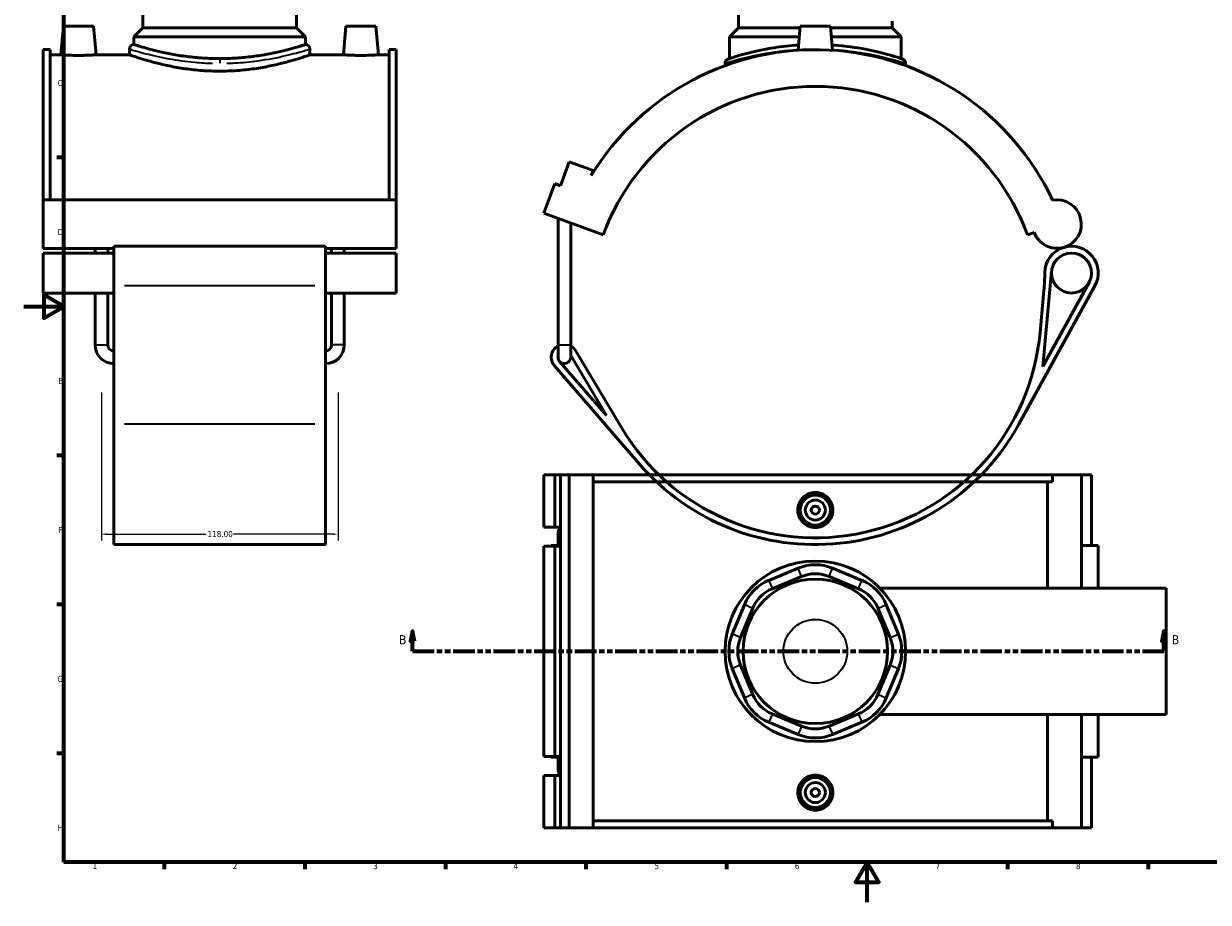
# Model space of a CAD drawing. Header units: millimetres. Extents: x 0 to 898, y -438 to 1031.
# Tile 2 of 5: x 0 to 591, y 0 to 438. Entities that reach past the tile are written whole.
import ezdxf

# ---------------------------------------------------------------- set-up
doc = ezdxf.new("R2010")
doc.units = ezdxf.units.MM
doc.linetypes.add('DOUBLE_DASH_CHAIN', pattern=[1.2403, 0.6614, -0.0827, 0.1654, -0.0827, 0.1654, -0.0827])
for name, color, linetype, lineweight in [('Border (ANSI)', 7, 'Continuous', 70), ('Dimension (ANSI)', 7, 'Continuous', 25), ('Section Line (ANSI)', 7, 'DOUBLE_DASH_CHAIN', 70), ('Visible (ANSI)', 7, 'Continuous', 50), ('Visible Narrow (ANSI)', 7, 'Continuous', 35)]:
    doc.layers.add(name, color=color, linetype=linetype, lineweight=lineweight)
doc.styles.add('Label Text (ANSI)', font='tahoma.ttf')
doc.styles.add('Note Text (ANSI)', font='tahoma.ttf')
doc.dimstyles.new('Default - mm (ANSI)', dxfattribs={"dimtxt": 3.048, "dimasz": 2.5, "dimexe": 3.175, "dimexo": 1.6002, "dimgap": 0.8, "dimtad": 0, "dimtoh": 1, "dimrnd": 1e-08, "dimzin": 4, "dimdsep": 46, "dimtxsty": 'Note Text (ANSI)', "dimcen": 0.09, "dimdle": 10, "dimclrd": 256, "dimclre": 256, "dimclrt": 230, "dimadec": 1, "dimazin": 1, "dimtfac": 1, "dimtofl": 0, "dimtmove": 0, "dimatfit": 3, "dimfxl": 1, "dimtolj": 1, "dimtzin": 4, "dimlwd": -1, "dimlwe": -1, "dimarcsym": 0})

# ---------------------------------------------------------------- blocks, each defined once
blk = doc.blocks.new('Borders Default Border')
at = {"layer": 'Border (ANSI)'}
for p, q in [((20, 371.25), (16.55, 371.25)), ((20, 222.75), (16.55, 222.75)), ((20, 148.5), (16.55, 148.5)), ((20, 74.25), (16.55, 74.25)), ((70.08, 20), (70.08, 16.55)), ((140.17, 20), (140.17, 16.55)), ((210.25, 20), (210.25, 16.55)), ((280.33, 20), (280.33, 16.55)), ((350.42, 20), (350.42, 16.55)), ((490.58, 20), (490.58, 16.55)), ((560.67, 20), (560.67, 16.55))]:
    blk.add_line(p, q, dxfattribs=at)
at = {"layer": 'Border (ANSI)', "flags": 128}
for points in [[(20, 20), (20, 574), (821, 574), (821, 20), (20, 20)], [(0, 297), (20, 297), (10, 302.77), (10, 291.23), (20, 297)], [(420.5, 0), (420.5, 20), (414.73, 10), (426.27, 10), (420.5, 20)]]:
    blk.add_lwpolyline(points, dxfattribs=at)
at = {"layer": 'Border (ANSI)', "color": 230, "true_color": 0xff0080, "char_height": 3.05, "attachment_point": 7, "style": 'Note Text (ANSI)'}
for s, insert in [('C', (16.95, 406.8)), ('D', (16.96, 332.6)), ('E', (17.21, 258.35)), ('F', (17.29, 184.1)), ('G', (16.81, 109.79)), ('H', (16.97, 35.6)), ('1', (34.35, 16.55)), ('2', (104.2, 16.55)), ('3', (174.26, 16.49)), ('4', (244.23, 16.55)), ('5', (314.48, 16.49)), ('6', (384.49, 16.49)), ('7', (454.6, 16.55)), ('8', (524.63, 16.48))]:
    blk.add_mtext(s, dxfattribs=dict(at, insert=insert))
blk = doc.blocks.new('2dTransSection0')
at = {"layer": 'Section Line (ANSI)', "linetype": 'Continuous'}
for p, q in [((193.87, 135.1), (192.87, 130.1)), ((192.87, 130.1), (194.87, 130.1)), ((193.87, 130.1), (193.87, 135.1)), ((194.87, 130.1), (193.87, 135.1)), ((193.87, 125.1), (193.87, 130.1)), ((568.46, 135.1), (567.46, 130.1)), ((567.46, 130.1), (569.46, 130.1)), ((568.46, 130.1), (568.46, 135.1)), ((569.46, 130.1), (568.46, 135.1)), ((568.46, 125.1), (568.46, 130.1)), ((193.87, 125.1), (204.49, 125.1)), ((557.84, 125.1), (568.46, 125.1))]:
    blk.add_line(p, q, dxfattribs=at)
at = {"layer": 'Section Line (ANSI)', "linetype": 'DOUBLE_DASH_CHAIN', "ltscale": 16.303146}
blk.add_line((193.87, 125.1), (568.46, 125.1), dxfattribs=at)
at = {"layer": 'Section Line (ANSI)', "linetype": 'Continuous', "flags": 128}
for points in [[(194.87, 130.1), (193.87, 135.1), (192.87, 130.1), (194.87, 130.1)], [(569.46, 130.1), (568.46, 135.1), (567.46, 130.1), (569.46, 130.1)]]:
    blk.add_lwpolyline(points, dxfattribs=at)
at = {"layer": 'Section Line (ANSI)'}
for points in [[(194.87, 130.1), (193.87, 135.1), (192.87, 130.1), (194.87, 130.1)], [(569.46, 130.1), (568.46, 135.1), (567.46, 130.1), (569.46, 130.1)]]:
    blk.add_solid(points, dxfattribs=at)
at = {"layer": 'Section Line (ANSI)', "char_height": 4.57, "attachment_point": 7, "style": 'Label Text (ANSI)'}
for insert in [(187.12, 128.6), (572.42, 128.6)]:
    blk.add_mtext('B', dxfattribs=dict(at, insert=insert))
blk = doc.blocks.new('*D8')
at = {"layer": 'Defpoints', "color": 0, "transparency": 16777216}
for p in [(38.72, 255.76), (156.72, 255.76), (156.72, 183.5)]:
    blk.add_point(p, dxfattribs=at)
at = {"layer": 'Dimension (ANSI)', "transparency": 16777216}
for p, q in [((38.72, 254.16), (38.72, 180.33)), ((156.72, 254.16), (156.72, 180.33)), ((41.22, 183.5), (90.88, 183.5)), ((154.22, 183.5), (104.56, 183.5))]:
    blk.add_line(p, q, dxfattribs=at)
for points in [[(41.22, 183.92), (41.22, 183.09), (38.72, 183.5)], [(154.22, 183.92), (154.22, 183.09), (156.72, 183.5)]]:
    blk.add_solid(points, dxfattribs=at)
at = {"layer": 'Dimension (ANSI)', "color": 230, "true_color": 0xff0080, "transparency": 16777216, "insert": (91.68, 185.1), "char_height": 3.048, "attachment_point": 1, "style": 'Note Text (ANSI)'}
blk.add_mtext('\\A1;118.00', dxfattribs=at)

msp = doc.modelspace()

# ---------------------------------------------------------------- linework, layer by layer
at = {"layer": 'Visible (ANSI)'}
for p, q in [((59.465, 435.945), (59.465, 539.445)), ((135.965, 435.945), (135.965, 539.445)), ((356.439, 435.945), (356.439, 539.445)), ((432.939, 435.945), (432.939, 439.195)), ((19.815, 436.695), (18.569, 422.445)), ((34.815, 436.695), (19.815, 436.695)), ((34.815, 436.695), (36.062, 422.445)), ((59.465, 435.945), (54.965, 431.445)), ((140.465, 431.445), (54.965, 431.445)), ((54.965, 427.575), (54.965, 431.445)), ((135.965, 435.945), (59.465, 435.945)), ((135.965, 435.945), (140.465, 431.445)), ((140.465, 427.575), (140.465, 431.445)), ((160.615, 436.695), (159.369, 422.445)), ((160.615, 436.695), (175.615, 436.695)), ((175.615, 436.695), (176.862, 422.445)), ((356.439, 435.945), (351.939, 431.445)), ((386.73, 431.445), (351.939, 431.445)), ((351.939, 420.538), (351.939, 431.445)), ((387.123, 435.945), (356.439, 435.945)), ((387.189, 436.695), (386.142, 424.73)), ((402.189, 436.695), (387.189, 436.695)), ((402.189, 436.695), (403.236, 424.73)), ((432.939, 435.945), (402.255, 435.945)), ((437.439, 431.445), (402.648, 431.445)), ((432.939, 435.945), (437.439, 431.445)), ((437.439, 420.538), (437.439, 431.445)), ((52.715, 425.325), (52.715, 422.445)), ((142.715, 425.325), (142.715, 422.445)), ((9.715, 425.01), (9.715, 350.174)), ((9.715, 425.01), (13.235, 425.01)), ((13.235, 350.174), (13.235, 425.01)), ((18.569, 422.445), (13.235, 422.445)), ((52.715, 422.445), (36.062, 422.445)), ((159.369, 422.445), (142.715, 422.445)), ((182.195, 422.445), (176.862, 422.445)), ((182.195, 350.174), (182.195, 425.01)), ((182.195, 425.01), (185.715, 425.01)), ((185.715, 425.01), (185.715, 350.174)), ((349.689, 418.161), (349.689, 417.026)), ((439.689, 418.161), (439.689, 417.026)), ((267.72, 357.169), (272.03, 369.009)), ((272.03, 369.009), (283.87, 364.699)), ((283.87, 364.699), (282.99, 362.282)), ((259.373, 343.446), (264.76, 358.246)), ((264.76, 358.246), (267.72, 357.169)), ((9.715, 350.174), (9.715, 325.944)), ((185.715, 350.174), (9.715, 350.174)), ((185.715, 325.944), (185.715, 350.174)), ((259.373, 343.446), (288.974, 332.672)), ((266.417, 277.855), (266.417, 340.882)), ((272.717, 277.855), (272.717, 338.589)), ((500.405, 332.672), (503.82, 333.915)), ((44.915, 325.944), (9.715, 325.944)), ((35.605, 323.612), (35.605, 325.944)), ((41.905, 323.612), (41.905, 325.944)), ((44.915, 326.987), (44.915, 307.239)), ((150.515, 326.987), (44.915, 326.987)), ((150.515, 307.239), (150.515, 326.987)), ((185.715, 325.944), (150.515, 325.944)), ((153.525, 323.612), (153.525, 325.944)), ((159.825, 323.612), (159.825, 325.944)), ((9.715, 323.612), (9.715, 303.708)), ((44.915, 323.612), (9.715, 323.612)), ((185.715, 323.612), (150.515, 323.612)), ((185.715, 303.708), (185.715, 323.612)), ((508.191, 267.13), (512.505, 314.562)), ((44.915, 238.368), (44.915, 307.239)), ((150.515, 307.239), (150.515, 238.368)), ((496.229, 238.368), (534.095, 307.239)), ((531.137, 308.865), (508.191, 267.13)), ((44.915, 303.708), (9.715, 303.708)), ((35.605, 277.855), (35.605, 303.708)), ((41.905, 277.855), (41.905, 303.708)), ((185.715, 303.708), (150.515, 303.708)), ((153.525, 277.855), (153.525, 303.708)), ((159.825, 277.855), (159.825, 303.708)), ((508.636, 304.997), (506.727, 284.004)), ((266.417, 277.855), (266.417, 271.695)), ((272.717, 271.695), (272.717, 277.855)), ((272.717, 272.561), (290.509, 242.67)), ((298.018, 236.653), (275.174, 275.032)), ((264.632, 267.426), (307.053, 218.387)), ((290.509, 242.67), (267.185, 269.634)), ((44.915, 238.368), (44.915, 178.32)), ((150.515, 178.32), (150.515, 238.368)), ((259.373, 213.101), (259.373, 187.026)), ((259.373, 213.101), (264.76, 213.101)), ((264.76, 213.101), (267.72, 213.101)), ((264.76, 213.101), (264.76, 187.026)), ((267.72, 213.101), (267.72, 187.026)), ((267.72, 213.101), (272.03, 213.101)), ((272.03, 213.101), (272.03, 37.101)), ((272.03, 213.101), (283.87, 213.101)), ((283.87, 213.101), (283.87, 37.101)), ((283.87, 213.101), (513.016, 213.101)), ((527.32, 213.101), (513.016, 213.101)), ((513.016, 209.581), (513.016, 213.101)), ((532.368, 213.101), (527.32, 213.101)), ((527.32, 213.101), (527.32, 156.601)), ((532.368, 213.101), (532.368, 177.901)), ((513.016, 209.581), (283.87, 209.581)), ((510.528, 156.601), (510.528, 209.581)), ((259.373, 187.026), (264.76, 187.026)), ((264.76, 187.026), (267.72, 187.026)), ((266.417, 184.061), (266.417, 177.901)), ((267.72, 187.026), (267.72, 186.612)), ((267.72, 186.612), (267.72, 181.509)), ((150.515, 178.32), (44.915, 178.32)), ((264.76, 177.576), (259.373, 177.576)), ((259.373, 177.576), (259.373, 72.626)), ((267.72, 177.901), (263.042, 177.901)), ((263.042, 177.901), (263.042, 177.576)), ((267.72, 177.576), (264.76, 177.576)), ((264.76, 177.576), (264.76, 72.626)), ((267.72, 181.509), (267.72, 177.576)), ((267.72, 177.576), (267.72, 72.626)), ((535.743, 177.901), (527.32, 177.901)), ((535.743, 177.901), (535.743, 156.601)), ((386.079, 166.534), (371.48, 160.487)), ((417.899, 160.487), (403.299, 166.534)), ((373.202, 156.329), (387.801, 162.377)), ((401.577, 162.377), (416.176, 156.329)), ((426.826, 156.601), (569.689, 156.601)), ((569.689, 93.601), (569.689, 156.601)), ((359.303, 148.31), (353.256, 133.711)), ((436.123, 133.711), (430.075, 148.31)), ((357.413, 131.989), (363.46, 146.588)), ((425.918, 146.588), (431.965, 131.989)), ((363.46, 103.613), (357.413, 118.212)), ((431.965, 118.212), (425.918, 103.613)), ((353.256, 116.49), (359.303, 101.891)), ((430.075, 101.891), (436.123, 116.49)), ((371.48, 89.714), (386.079, 83.667)), ((387.801, 87.825), (373.202, 93.872)), ((416.176, 93.872), (401.577, 87.825)), ((403.299, 83.667), (417.899, 89.714)), ((426.826, 93.601), (569.689, 93.601)), ((510.528, 40.621), (510.528, 93.601)), ((527.32, 93.601), (527.32, 37.101)), ((535.743, 93.601), (535.743, 72.301)), ((259.373, 72.626), (264.76, 72.626)), ((263.042, 72.626), (263.042, 72.301)), ((263.042, 72.301), (267.72, 72.301)), ((264.76, 72.626), (267.72, 72.626)), ((266.417, 72.301), (266.417, 66.141)), ((267.72, 72.626), (267.72, 68.692)), ((527.32, 72.301), (535.743, 72.301)), ((532.368, 72.301), (532.368, 37.101)), ((267.72, 68.692), (267.72, 63.589)), ((264.76, 63.176), (259.373, 63.176)), ((259.373, 63.176), (259.373, 37.101)), ((267.72, 63.176), (264.76, 63.176)), ((264.76, 63.176), (264.76, 37.101)), ((267.72, 63.589), (267.72, 63.176)), ((267.72, 63.176), (267.72, 37.101)), ((259.373, 37.101), (264.76, 37.101)), ((264.76, 37.101), (267.72, 37.101)), ((267.72, 37.101), (272.03, 37.101)), ((272.03, 37.101), (283.87, 37.101)), ((513.016, 40.621), (283.87, 40.621)), ((283.87, 37.101), (513.016, 37.101)), ((513.016, 37.101), (513.016, 40.621)), ((513.016, 37.101), (527.32, 37.101)), ((527.32, 37.101), (532.368, 37.101))]:
    msp.add_line(p, q, dxfattribs=at)
for centre, radius in [((522.416, 313.66), 9.952), ((394.689, 195.501), 7.5), ((394.689, 195.501), 5), ((394.689, 195.501), 2), ((394.689, 125.101), 45), ((394.689, 125.101), 36), ((394.689, 54.701), 7.5), ((394.689, 54.701), 5), ((394.689, 54.701), 2)]:
    msp.add_circle(centre, radius, dxfattribs=at)
for centre, radius, start, end in [((54.965, 425.325), 2.25, 90, 180), ((140.465, 425.325), 2.25, 0, 90), ((394.689, 294.195), 130.815, 25.23957, 148.635123), ((351.939, 418.161), 2.25, 109.026919, 180), ((437.439, 418.161), 2.25, 0, 70.973081), ((394.689, 294.195), 112.5, 20, 160), ((515.205, 338.059), 12.115, 200, 100.409924), ((522.416, 313.66), 13.327, 106.466251, 179.304229), ((522.416, 313.66), 13.327, 331.198046, 106.466251), ((396.599, 315.188), 112.5, 354.802602, 359.304229), ((394.689, 294.195), 112.5, 210.762449, 354.802602), ((44.915, 277.855), 9.31, 180, 270), ((44.915, 277.855), 3.01, 180, 270), ((150.515, 277.855), 9.31, 270, 0), ((150.515, 277.855), 3.01, 270, 0), ((269.567, 271.695), 6.525, 118.865727, 220.860727), ((269.567, 271.695), 3.15, 180, 220.860727), ((269.567, 271.695), 3.15, 220.860727, 0), ((269.567, 271.695), 6.525, 30.762449, 61.134273), ((394.689, 294.195), 115.875, 220.860727, 331.198046), ((269.567, 184.061), 3.15, 125.896952, 234.103048), ((394.689, 145.747), 22.5, 67.5, 112.5), ((380.09, 139.7), 22.5, 112.5, 157.5), ((394.689, 145.747), 18, 67.5, 112.5), ((409.288, 139.7), 22.5, 22.5, 67.5), ((380.09, 139.7), 18, 112.5, 157.5), ((409.288, 139.7), 18, 22.5, 67.5), ((374.043, 125.101), 22.5, 157.5, 202.5), ((374.043, 125.101), 18, 157.5, 202.5), ((415.335, 125.101), 18, 337.5, 22.5), ((415.335, 125.101), 22.5, 337.5, 22.5), ((380.09, 110.501), 22.5, 202.5, 247.5), ((380.09, 110.501), 18, 202.5, 247.5), ((409.288, 110.501), 18, 292.5, 337.5), ((409.288, 110.501), 22.5, 292.5, 337.5), ((394.689, 104.454), 22.5, 247.5, 292.5), ((394.689, 104.454), 18, 247.5, 292.5), ((269.567, 66.141), 3.15, 125.896952, 234.103048)]:
    msp.add_arc(centre, radius, start, end, dxfattribs=at)
for points, knots in [([(140.465, 427.575), (140.465, 427.575), (140.205, 427.491), (139.113, 427.147), (138.283, 426.887), (136.096, 426.235), (134.737, 425.842), (131.604, 424.996), (129.831, 424.543), (126.057, 423.665), (123.924, 423.208), (119.275, 422.344), (116.758, 421.939), (111.498, 421.261), (108.75, 420.989), (103.211, 420.628), (100.42, 420.538), (97.715, 420.538), (95.01, 420.538), (92.219, 420.628), (86.681, 420.989), (83.933, 421.261), (78.673, 421.939), (76.156, 422.344), (71.507, 423.208), (69.374, 423.665), (65.6, 424.543), (63.826, 424.996), (60.694, 425.842), (59.335, 426.235), (57.148, 426.887), (56.317, 427.147), (55.226, 427.491), (54.965, 427.575), (54.965, 427.575)], [19.4734021, 19.4734021, 19.4734021, 19.4734021, 20.2846344, 20.2846344, 21.0958666, 21.0958666, 21.9070989, 21.9070989, 22.7183311, 22.7183311, 23.5298824, 23.5298824, 24.3414336, 24.3414336, 25.1529849, 25.1529849, 25.9645362, 25.9645362, 25.9645362, 26.7760875, 26.7760875, 27.5876387, 27.5876387, 28.39919, 28.39919, 29.2107413, 29.2107413, 30.0219735, 30.0219735, 30.8332057, 30.8332057, 31.644438, 31.644438, 32.4556702, 32.4556702, 32.4556702, 32.4556702]), ([(386.369, 427.314), (382.129, 427.048), (378.024, 426.585), (369.531, 425.267), (365.315, 424.35), (357.815, 422.444), (354.778, 421.477), (351.819, 420.504), (351.211, 420.293), (351.208, 420.29)], [21.3493182, 21.3493182, 21.3493182, 21.3493182, 22.6407604, 22.6407604, 24.2467008, 24.2467008, 26.1027682, 26.1027682, 27.3550962, 27.3550962, 27.3550962, 27.3550962]), ([(438.173, 420.288), (438.173, 420.288), (437.604, 420.488), (435.225, 421.273), (433.241, 421.91), (427.704, 423.461), (423.965, 424.396), (415.038, 426.097), (409.759, 426.838), (403.805, 427.264), (403.408, 427.29), (403.01, 427.315)], [13.6775543, 13.6775543, 13.6775543, 13.6775543, 14.8830779, 14.8830779, 16.2705861, 16.2705861, 17.8586991, 17.8586991, 19.5621352, 19.5621352, 19.6833471, 19.6833471, 19.6833471, 19.6833471]), ([(27.315, 422.144), (26.215, 422.144), (25.041, 422.16), (22.884, 422.217), (21.901, 422.257), (20.349, 422.333), (19.678, 422.373), (18.787, 422.429), (18.569, 422.445), (18.569, 422.445)], [2.6406636, 2.6406636, 2.6406636, 2.6406636, 2.9708599, 2.9708599, 3.3010562, 3.3010562, 3.6310258, 3.6310258, 3.9609955, 3.9609955, 3.9609955, 3.9609955]), ([(36.062, 422.445), (36.062, 422.445), (35.843, 422.429), (34.953, 422.373), (34.281, 422.333), (32.73, 422.257), (31.746, 422.217), (29.589, 422.16), (28.416, 422.144), (27.315, 422.144)], [6.6016591, 6.6016591, 6.6016591, 6.6016591, 6.9316287, 6.9316287, 7.2615983, 7.2615983, 7.5917946, 7.5917946, 7.9219909, 7.9219909, 7.9219909, 7.9219909]), ([(97.715, 414.291), (94.863, 414.291), (91.922, 414.395), (86.088, 414.817), (83.195, 415.135), (77.66, 415.923), (75.012, 416.395), (70.123, 417.397), (67.88, 417.927), (63.912, 418.943), (62.047, 419.466), (58.751, 420.444), (57.32, 420.898), (55.017, 421.651), (54.141, 421.95), (52.991, 422.347), (52.715, 422.445), (52.715, 422.445)], [0, 0, 0, 0, 0.8557289, 0.8557289, 1.7114579, 1.7114579, 2.5671868, 2.5671868, 3.4229158, 3.4229158, 4.2781515, 4.2781515, 5.1333871, 5.1333871, 5.9886228, 5.9886228, 6.8438585, 6.8438585, 6.8438585, 6.8438585]), ([(142.715, 422.445), (142.715, 422.445), (142.44, 422.347), (141.289, 421.95), (140.414, 421.651), (138.11, 420.898), (136.68, 420.444), (133.384, 419.466), (131.519, 418.943), (127.55, 417.927), (125.308, 417.397), (120.418, 416.395), (117.771, 415.923), (112.236, 415.135), (109.343, 414.817), (103.509, 414.395), (100.568, 414.291), (97.715, 414.291)], [20.5315754, 20.5315754, 20.5315754, 20.5315754, 21.3868111, 21.3868111, 22.2420468, 22.2420468, 23.0972825, 23.0972825, 23.9525181, 23.9525181, 24.8082471, 24.8082471, 25.663976, 25.663976, 26.519705, 26.519705, 27.3754339, 27.3754339, 27.3754339, 27.3754339]), ([(168.115, 422.144), (167.015, 422.144), (165.841, 422.16), (163.684, 422.217), (162.701, 422.257), (161.149, 422.333), (160.478, 422.373), (159.587, 422.429), (159.369, 422.445), (159.369, 422.445)], [0, 0, 0, 0, 0.3301963, 0.3301963, 0.6603926, 0.6603926, 0.9903622, 0.9903622, 1.3203318, 1.3203318, 1.3203318, 1.3203318]), ([(176.862, 422.445), (176.862, 422.445), (176.643, 422.429), (175.753, 422.373), (175.081, 422.333), (173.53, 422.257), (172.546, 422.217), (170.389, 422.16), (169.216, 422.144), (168.115, 422.144)], [3.9609955, 3.9609955, 3.9609955, 3.9609955, 4.2909651, 4.2909651, 4.6209347, 4.6209347, 4.951131, 4.951131, 5.2813273, 5.2813273, 5.2813273, 5.2813273]), ([(403.462, 195.501), (403.462, 194.4), (403.241, 193.226), (402.343, 191.07), (401.667, 190.086), (400.108, 188.535), (399.122, 187.863), (396.962, 186.973), (395.789, 186.754), (393.589, 186.754), (392.416, 186.973), (390.256, 187.863), (389.27, 188.535), (387.712, 190.086), (387.035, 191.07), (386.137, 193.226), (385.916, 194.4), (385.916, 196.601), (386.137, 197.775), (387.035, 199.931), (387.712, 200.915), (389.27, 202.466), (390.256, 203.138), (392.416, 204.028), (393.589, 204.247), (395.789, 204.247), (396.962, 204.028), (399.122, 203.138), (400.108, 202.466), (401.667, 200.915), (402.343, 199.931), (403.241, 197.775), (403.462, 196.601), (403.462, 195.501)], [0, 0, 0, 0, 0.3301963, 0.3301963, 0.6603926, 0.6603926, 0.9903622, 0.9903622, 1.3203318, 1.3203318, 1.6503014, 1.6503014, 1.9802711, 1.9802711, 2.3104673, 2.3104673, 2.6406636, 2.6406636, 2.9708599, 2.9708599, 3.3010562, 3.3010562, 3.6310258, 3.6310258, 3.9609955, 3.9609955, 4.2909651, 4.2909651, 4.6209347, 4.6209347, 4.951131, 4.951131, 5.2813273, 5.2813273, 5.2813273, 5.2813273]), ([(403.462, 54.701), (403.462, 53.6), (403.241, 52.426), (402.343, 50.27), (401.667, 49.286), (400.108, 47.735), (399.122, 47.063), (396.962, 46.173), (395.789, 45.954), (393.589, 45.954), (392.416, 46.173), (390.256, 47.063), (389.27, 47.735), (387.712, 49.286), (387.035, 50.27), (386.137, 52.426), (385.916, 53.6), (385.916, 54.701), (385.916, 55.801), (386.137, 56.975), (387.035, 59.131), (387.712, 60.115), (389.27, 61.666), (390.256, 62.338), (392.416, 63.228), (393.589, 63.447), (395.789, 63.447), (396.962, 63.228), (399.122, 62.338), (400.108, 61.666), (401.667, 60.115), (402.343, 59.131), (403.241, 56.975), (403.462, 55.801), (403.462, 54.701)], [2.6406636, 2.6406636, 2.6406636, 2.6406636, 2.9708599, 2.9708599, 3.3010562, 3.3010562, 3.6310258, 3.6310258, 3.9609955, 3.9609955, 4.2909651, 4.2909651, 4.6209347, 4.6209347, 4.951131, 4.951131, 5.2813273, 5.2813273, 5.2813273, 5.6115236, 5.6115236, 5.9417198, 5.9417198, 6.2716895, 6.2716895, 6.6016591, 6.6016591, 6.9316287, 6.9316287, 7.2615983, 7.2615983, 7.5917946, 7.5917946, 7.9219909, 7.9219909, 7.9219909, 7.9219909])]:
    msp.add_open_spline(points, degree=3, knots=knots, dxfattribs=at)
at = {"layer": 'Visible Narrow (ANSI)'}
for p, q in [((97.715, 420.238), (97.715, 418.3)), ((145.235, 307.239), (50.195, 307.239)), ((35.644, 277.855), (41.867, 277.855)), ((159.787, 277.855), (153.564, 277.855)), ((266.456, 277.855), (272.678, 277.855)), ((145.235, 238.368), (50.195, 238.368)), ((387.715, 162.584), (386.165, 166.326)), ((401.663, 162.584), (403.213, 166.326)), ((371.566, 160.279), (373.116, 156.537)), ((416.263, 156.537), (417.812, 160.279)), ((363.252, 146.674), (359.511, 148.224)), ((426.126, 146.674), (429.868, 148.224)), ((357.205, 132.075), (353.463, 133.625)), ((432.173, 132.075), (435.915, 133.625)), ((357.205, 118.126), (353.463, 116.576)), ((432.173, 118.126), (435.915, 116.576)), ((363.252, 103.527), (359.511, 101.977)), ((426.126, 103.527), (429.868, 101.977)), ((373.116, 93.664), (371.566, 89.922)), ((416.263, 93.664), (417.812, 89.922)), ((387.715, 87.617), (386.165, 83.875)), ((401.663, 87.617), (403.213, 83.875))]:
    msp.add_line(p, q, dxfattribs=at)
msp.add_circle((394.689, 125.101), 15.899, dxfattribs=at)
msp.add_arc((437.439, 418.161), 2.25, 3.548654, 67.424427, dxfattribs=at)
for points, knots in [([(52.858, 425.279), (53.025, 425.228), (53.341, 425.131), (55.094, 424.6), (57.52, 423.872), (64, 422.2), (67.928, 421.28), (76.364, 419.756), (80.738, 419.129), (88.216, 418.459), (91.175, 418.285), (94.161, 418.207)], [-20.1743941, -20.1743941, -20.1743941, -20.1743941, -19.5621352, -19.5621352, -17.8586991, -17.8586991, -16.2705861, -16.2705861, -14.8830779, -14.8830779, -14.0194932, -14.0194932, -14.0194932, -14.0194932]), ([(94.338, 420.335), (91.502, 420.414), (88.691, 420.591), (81.587, 421.273), (77.432, 421.91), (69.417, 423.461), (65.685, 424.396), (59.53, 426.097), (57.226, 426.838), (55.56, 427.378), (55.259, 427.477), (55.099, 427.53)], [14.0194932, 14.0194932, 14.0194932, 14.0194932, 14.8830779, 14.8830779, 16.2705861, 16.2705861, 17.8586991, 17.8586991, 19.5621352, 19.5621352, 20.1743941, 20.1743941, 20.1743941, 20.1743941]), ([(140.331, 427.53), (140, 427.42), (139.057, 427.107), (135.567, 426.021), (132.616, 425.139), (125.177, 423.292), (120.676, 422.334), (112.264, 421.106), (108.607, 420.716), (103.608, 420.424), (102.353, 420.37), (101.092, 420.335)], [34.5358221, 34.5358221, 34.5358221, 34.5358221, 35.8035971, 35.8035971, 37.4700932, 37.4700932, 39.1500222, 39.1500222, 40.3069703, 40.3069703, 40.6907239, 40.6907239, 40.6907239, 40.6907239]), ([(101.27, 418.207), (102.597, 418.241), (103.918, 418.294), (109.18, 418.582), (113.03, 418.965), (121.884, 420.173), (126.623, 421.114), (134.453, 422.93), (137.56, 423.797), (141.233, 424.865), (142.225, 425.172), (142.574, 425.281)], [-40.6907239, -40.6907239, -40.6907239, -40.6907239, -40.3069703, -40.3069703, -39.1500222, -39.1500222, -37.4700932, -37.4700932, -35.8035971, -35.8035971, -34.5358221, -34.5358221, -34.5358221, -34.5358221]), ([(349.802, 418.2), (350.032, 418.276), (350.62, 418.466), (353.386, 419.33), (356.529, 420.28), (364.291, 422.154), (368.654, 423.056), (376.559, 424.222), (379.79, 424.595), (383.131, 424.863)], [-27.0543455, -27.0543455, -27.0543455, -27.0543455, -26.1027682, -26.1027682, -24.2467008, -24.2467008, -22.6407604, -22.6407604, -21.6408328, -21.6408328, -21.6408328, -21.6408328]), ([(406.248, 424.864), (411.37, 424.453), (416.226, 423.786), (424.986, 422.2), (428.855, 421.28), (434.586, 419.756), (436.638, 419.129), (438.815, 418.447), (439.361, 418.269), (439.58, 418.197)], [-19.3918319, -19.3918319, -19.3918319, -19.3918319, -17.8586991, -17.8586991, -16.2705861, -16.2705861, -14.8830779, -14.8830779, -13.9783058, -13.9783058, -13.9783058, -13.9783058])]:
    msp.add_open_spline(points, degree=3, knots=knots, dxfattribs=at)

# ---------------------------------------------------------------- block references
msp.add_blockref('Borders Default Border', (0, 0))
at = {"layer": 'Section Line (ANSI)'}
msp.add_blockref('2dTransSection0', (0, 0), dxfattribs=at)

# ---------------------------------------------------------------- dimensions: what is measured, and where the dimension line sits
at = {"layer": 'Dimension (ANSI)'}
dim = msp.add_linear_dim(base=(156.715, 183.504), p1=(38.715, 255.757), p2=(156.715, 255.757), dimstyle='Default - mm (ANSI)', override={"dimtoh": 0, "dimdec": 2, "dimtp": 0, "dimtm": 0, "dimtdec": 2, "dimatfit": 1}, dxfattribs=at)
dim.commit()
dim.dimension.update_dxf_attribs({"geometry": '*D8', "text_midpoint": (97.715, 183.504), "dimtype": 160})

doc.saveas('drawing.dxf')
